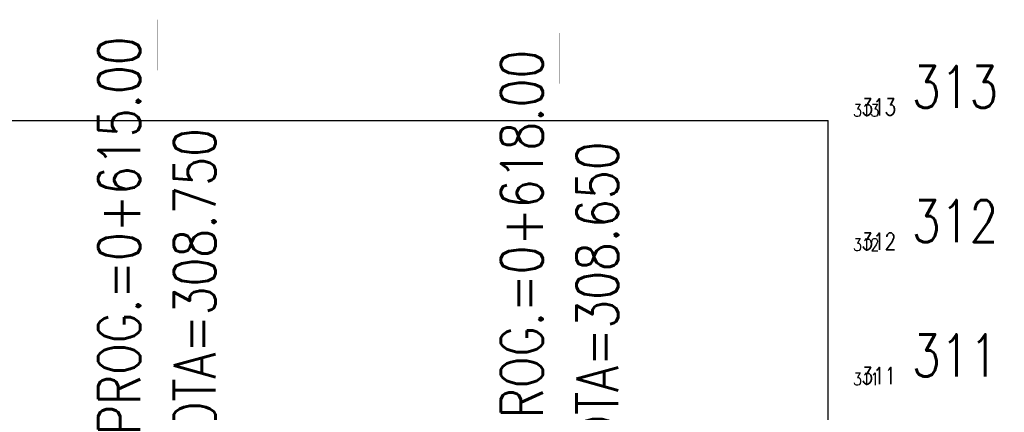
# Model space of a CAD drawing. Header units: metres. Extents: x 719936 to 720643, y 9143565 to 9144018.
# Tile 45 of 56: x 720539.22 to 720546.56, y 9143954.51 to 9143957.43. Entities that reach past the tile are written whole.
import ezdxf

# ---------------------------------------------------------------- set-up
doc = ezdxf.new("R2010")
doc.units = ezdxf.units.M
for name, color, linetype in [('01_CIVI_322_PF_GRID', 8, 'Continuous'), ('AecObjExplode_PLANTA RAPIDA_Vport_1ECE', 7, 'Continuous'), ('AecObjExplode_PLANTA RAPIDA_Vport_1ED3', 7, 'Continuous'), ('AecObjExplode_PLANTA RAPIDA_Vport_1ED7', 7, 'Continuous'), ('AecObjExplode_PLANTA RAPIDA_Vport_220C', 7, 'Continuous'), ('AecObjExplode_PLANTA RAPIDA_Vport_22C7', 7, 'Continuous'), ('AecObjExplode_PLANTA RAPIDA_Vport_22CB', 7, 'Continuous'), ('AecObjExplode_PLANTA RAPIDA_Vport_22E2', 7, 'Continuous'), ('AecObjExplode_PLANTA RAPIDA_Vport_22EB', 7, 'Continuous'), ('AecObjExplode_PLANTA RAPIDA_Vport_2460', 7, 'Continuous'), ('AecObjExplode_PLANTA RAPIDA_Vport_2496', 7, 'Continuous'), ('AIR_NOTAS A-3', 7, 'Continuous'), ('C-ROAD-PROF-VIEW', 7, 'Continuous')]:
    doc.layers.add(name, color=color, linetype=linetype)
doc.styles.add('AIR-Simplex.(0.80)', font='simplex.shx', dxfattribs={"width": 0.8})

# ---------------------------------------------------------------- blocks, each defined once
blk = doc.blocks.new('AecObjExplode_PLANTA RAPIDA_Vport_1ECE')
at = {"layer": '01_CIVI_322_PF_GRID', "color": 7, "linetype": 'Continuous', "lineweight": -3}
for p in [(720495.2438, 9143956.6826), (720545.2438, 9143949.6826)]:
    blk.add_line(p, (720545.2438, 9143956.6826), dxfattribs=at)
at = {"layer": 'AIR_NOTAS A-3', "color": 7, "linetype": 'Continuous', "lineweight": -3}
for p, q in [((720540.2438, 9143952.4323), (720540.2438, 9143957.4323)), ((720543.2438, 9143952.333), (720543.2438, 9143957.333))]:
    blk.add_line(p, q, dxfattribs=at)
at = {"layer": 'C-ROAD-PROF-VIEW', "color": 7, "linetype": 'Continuous', "lineweight": -3, "char_height": 0.3125, "attachment_point": 4, "style": 'AIR-Simplex.(0.80)'}
for s, insert in [('313', (720545.8688, 9143956.9326)), ('312', (720545.8688, 9143955.9326)), ('311', (720545.8688, 9143954.9326))]:
    blk.add_mtext(s, dxfattribs=dict(at, insert=insert))
at = {"layer": 'AIR_NOTAS A-3', "color": 7, "linetype": 'Continuous', "lineweight": -3, "char_height": 0.3125, "rotation": 90, "style": 'AIR-Simplex.(0.80)', "bg_fill": 3, "box_fill_scale": 1.4, "bg_fill_color": 256, "bg_fill_true_color": 13158600, "bg_fill_transparency": 0}
for s, insert, width, attachment_point in [('PROG.=0+615.00', (720540.1188, 9143957.3073), 3.210357, 9), ('PROG.=0+618.00', (720543.1188, 9143957.208), 3.210357, 9), ('COTA=308.750', (720540.3688, 9143954.1287), 2.801548, 1), ('COTA=308.650', (720543.3688, 9143954.0294), 2.801548, 1)]:
    blk.add_mtext(s, dxfattribs=dict(at, insert=insert, width=width, attachment_point=attachment_point))
blk = doc.blocks.new('AecObjExplode_PLANTA RAPIDA_Vport_1ED3')
at = {"layer": '01_CIVI_322_PF_GRID', "color": 7, "linetype": 'Continuous', "lineweight": -3}
for p in [(720495.2438, 9143956.6826), (720545.2438, 9143949.6826)]:
    blk.add_line(p, (720545.2438, 9143956.6826), dxfattribs=at)
at = {"layer": 'C-ROAD-PROF-VIEW', "color": 7, "linetype": 'Continuous', "lineweight": -3, "char_height": 0.125, "attachment_point": 4, "style": 'AIR-Simplex.(0.80)'}
for s, insert in [('313', (720545.4938, 9143956.7826)), ('312', (720545.4938, 9143955.7826)), ('311', (720545.4938, 9143954.7826))]:
    blk.add_mtext(s, dxfattribs=dict(at, insert=insert))
blk = doc.blocks.new('AecObjExplode_PLANTA RAPIDA_Vport_1ED7')
at = {"layer": '01_CIVI_322_PF_GRID', "color": 7, "linetype": 'Continuous', "lineweight": -3}
for p in [(720495.2438, 9143956.6826), (720545.2438, 9143949.6826)]:
    blk.add_line(p, (720545.2438, 9143956.6826), dxfattribs=at)
at = {"layer": 'C-ROAD-PROF-VIEW', "color": 7, "linetype": 'Continuous', "lineweight": -3, "char_height": 0.125, "attachment_point": 4, "style": 'AIR-Simplex.(0.80)'}
for s, insert in [('313', (720545.4938, 9143956.7826)), ('312', (720545.4938, 9143955.7826)), ('311', (720545.4938, 9143954.7826))]:
    blk.add_mtext(s, dxfattribs=dict(at, insert=insert))
blk = doc.blocks.new('AecObjExplode_PLANTA RAPIDA_Vport_220C')
at = {"layer": '01_CIVI_322_PF_GRID', "color": 7, "linetype": 'Continuous', "lineweight": -3}
for p in [(720495.2438, 9143956.6826), (720545.2438, 9143949.6826)]:
    blk.add_line(p, (720545.2438, 9143956.6826), dxfattribs=at)
at = {"layer": 'AIR_NOTAS A-3', "color": 7, "linetype": 'Continuous', "lineweight": -3}
for p, q in [((720540.2438, 9143952.4323), (720540.2438, 9143957.4323)), ((720543.2438, 9143952.333), (720543.2438, 9143957.333))]:
    blk.add_line(p, q, dxfattribs=at)
at = {"layer": 'C-ROAD-PROF-VIEW', "color": 7, "linetype": 'Continuous', "lineweight": -3, "char_height": 0.3125, "attachment_point": 4, "style": 'AIR-Simplex.(0.80)'}
for s, insert in [('313', (720545.8688, 9143956.9326)), ('312', (720545.8688, 9143955.9326)), ('311', (720545.8688, 9143954.9326))]:
    blk.add_mtext(s, dxfattribs=dict(at, insert=insert))
at = {"layer": 'AIR_NOTAS A-3', "color": 7, "linetype": 'Continuous', "lineweight": -3, "char_height": 0.3125, "rotation": 90, "style": 'AIR-Simplex.(0.80)', "bg_fill": 3, "box_fill_scale": 1.4, "bg_fill_color": 256, "bg_fill_true_color": 13158600, "bg_fill_transparency": 0}
for s, insert, width, attachment_point in [('PROG.=0+615.00', (720540.1188, 9143957.3073), 3.210357, 9), ('PROG.=0+618.00', (720543.1188, 9143957.208), 3.210357, 9), ('COTA=308.750', (720540.3688, 9143954.1287), 2.801548, 1), ('COTA=308.650', (720543.3688, 9143954.0294), 2.801548, 1)]:
    blk.add_mtext(s, dxfattribs=dict(at, insert=insert, width=width, attachment_point=attachment_point))
blk = doc.blocks.new('AecObjExplode_PLANTA RAPIDA_Vport_22C7')
at = {"layer": '01_CIVI_322_PF_GRID', "color": 7, "linetype": 'Continuous', "lineweight": -3}
for p in [(720495.2438, 9143956.6826), (720545.2438, 9143949.6826)]:
    blk.add_line(p, (720545.2438, 9143956.6826), dxfattribs=at)
at = {"layer": 'C-ROAD-PROF-VIEW', "color": 7, "linetype": 'Continuous', "lineweight": -3, "char_height": 0.09375, "attachment_point": 4, "style": 'AIR-Simplex.(0.80)'}
for s, insert in [('313', (720545.4313, 9143956.7576)), ('312', (720545.4313, 9143955.7576)), ('311', (720545.4313, 9143954.7576))]:
    blk.add_mtext(s, dxfattribs=dict(at, insert=insert))
blk = doc.blocks.new('AecObjExplode_PLANTA RAPIDA_Vport_22CB')
at = {"layer": '01_CIVI_322_PF_GRID', "color": 7, "linetype": 'Continuous', "lineweight": -3}
for p in [(720495.2438, 9143956.6826), (720545.2438, 9143949.6826)]:
    blk.add_line(p, (720545.2438, 9143956.6826), dxfattribs=at)
at = {"layer": 'C-ROAD-PROF-VIEW', "color": 7, "linetype": 'Continuous', "lineweight": -3, "char_height": 0.09375, "attachment_point": 4, "style": 'AIR-Simplex.(0.80)'}
for s, insert in [('313', (720545.4313, 9143956.7576)), ('312', (720545.4313, 9143955.7576)), ('311', (720545.4313, 9143954.7576))]:
    blk.add_mtext(s, dxfattribs=dict(at, insert=insert))
blk = doc.blocks.new('AecObjExplode_PLANTA RAPIDA_Vport_22E2')
at = {"layer": '01_CIVI_322_PF_GRID', "color": 7, "linetype": 'Continuous', "lineweight": -3}
for p in [(720495.2438, 9143956.6826), (720545.2438, 9143949.6826)]:
    blk.add_line(p, (720545.2438, 9143956.6826), dxfattribs=at)
at = {"layer": 'C-ROAD-PROF-VIEW', "color": 7, "linetype": 'Continuous', "lineweight": -3, "char_height": 0.09375, "attachment_point": 4, "style": 'AIR-Simplex.(0.80)'}
for s, insert in [('313', (720545.4313, 9143956.7576)), ('312', (720545.4313, 9143955.7576)), ('311', (720545.4313, 9143954.7576))]:
    blk.add_mtext(s, dxfattribs=dict(at, insert=insert))
blk = doc.blocks.new('AecObjExplode_PLANTA RAPIDA_Vport_22EB')
at = {"layer": '01_CIVI_322_PF_GRID', "color": 7, "linetype": 'Continuous', "lineweight": -3}
for p in [(720495.2438, 9143956.6826), (720545.2438, 9143949.6826)]:
    blk.add_line(p, (720545.2438, 9143956.6826), dxfattribs=at)
at = {"layer": 'C-ROAD-PROF-VIEW', "color": 7, "linetype": 'Continuous', "lineweight": -3, "char_height": 0.09375, "attachment_point": 4, "style": 'AIR-Simplex.(0.80)'}
for s, insert in [('313', (720545.4313, 9143956.7576)), ('312', (720545.4313, 9143955.7576)), ('311', (720545.4313, 9143954.7576))]:
    blk.add_mtext(s, dxfattribs=dict(at, insert=insert))
blk = doc.blocks.new('AecObjExplode_PLANTA RAPIDA_Vport_2460')
at = {"layer": '01_CIVI_322_PF_GRID', "color": 7, "linetype": 'Continuous', "lineweight": -3}
for p in [(720495.2438, 9143956.6826), (720545.2438, 9143949.6826)]:
    blk.add_line(p, (720545.2438, 9143956.6826), dxfattribs=at)
at = {"layer": 'C-ROAD-PROF-VIEW', "color": 7, "linetype": 'Continuous', "lineweight": -3, "char_height": 0.09375, "attachment_point": 4, "style": 'AIR-Simplex.(0.80)'}
for s, insert in [('313', (720545.4313, 9143956.7576)), ('312', (720545.4313, 9143955.7576)), ('311', (720545.4313, 9143954.7576))]:
    blk.add_mtext(s, dxfattribs=dict(at, insert=insert))
blk = doc.blocks.new('AecObjExplode_PLANTA RAPIDA_Vport_2496')
at = {"layer": '01_CIVI_322_PF_GRID', "color": 7, "linetype": 'Continuous', "lineweight": -3}
for p in [(720495.2438, 9143956.6826), (720545.2438, 9143949.6826)]:
    blk.add_line(p, (720545.2438, 9143956.6826), dxfattribs=at)
at = {"layer": 'C-ROAD-PROF-VIEW', "color": 7, "linetype": 'Continuous', "lineweight": -3, "char_height": 0.09375, "attachment_point": 4, "style": 'AIR-Simplex.(0.80)'}
for s, insert in [('313', (720545.4313, 9143956.7576)), ('312', (720545.4313, 9143955.7576)), ('311', (720545.4313, 9143954.7576))]:
    blk.add_mtext(s, dxfattribs=dict(at, insert=insert))

msp = doc.modelspace()

# ---------------------------------------------------------------- block references
at = {"layer": 'AecObjExplode_PLANTA RAPIDA_Vport_1ECE'}
msp.add_blockref('AecObjExplode_PLANTA RAPIDA_Vport_1ECE', (0, 0), dxfattribs=at)

# ---------------------------------------------------------------- next in the draw order: block references
at = {"layer": 'AecObjExplode_PLANTA RAPIDA_Vport_1ED3'}
msp.add_blockref('AecObjExplode_PLANTA RAPIDA_Vport_1ED3', (0, 0), dxfattribs=at)

# ---------------------------------------------------------------- next in the draw order: block references
at = {"layer": 'AecObjExplode_PLANTA RAPIDA_Vport_1ED7'}
msp.add_blockref('AecObjExplode_PLANTA RAPIDA_Vport_1ED7', (0, 0), dxfattribs=at)

# ---------------------------------------------------------------- next in the draw order: block references
at = {"layer": 'AecObjExplode_PLANTA RAPIDA_Vport_220C'}
msp.add_blockref('AecObjExplode_PLANTA RAPIDA_Vport_220C', (0, 0), dxfattribs=at)

# ---------------------------------------------------------------- next in the draw order: block references
at = {"layer": 'AecObjExplode_PLANTA RAPIDA_Vport_22C7'}
msp.add_blockref('AecObjExplode_PLANTA RAPIDA_Vport_22C7', (0, 0), dxfattribs=at)

# ---------------------------------------------------------------- next in the draw order: block references
at = {"layer": 'AecObjExplode_PLANTA RAPIDA_Vport_22CB'}
msp.add_blockref('AecObjExplode_PLANTA RAPIDA_Vport_22CB', (0, 0), dxfattribs=at)

# ---------------------------------------------------------------- next in the draw order: block references
at = {"layer": 'AecObjExplode_PLANTA RAPIDA_Vport_22E2'}
msp.add_blockref('AecObjExplode_PLANTA RAPIDA_Vport_22E2', (0, 0), dxfattribs=at)

# ---------------------------------------------------------------- next in the draw order: block references
at = {"layer": 'AecObjExplode_PLANTA RAPIDA_Vport_22EB'}
msp.add_blockref('AecObjExplode_PLANTA RAPIDA_Vport_22EB', (0, 0), dxfattribs=at)

# ---------------------------------------------------------------- next in the draw order: block references
at = {"layer": 'AecObjExplode_PLANTA RAPIDA_Vport_2460'}
msp.add_blockref('AecObjExplode_PLANTA RAPIDA_Vport_2460', (0, 0), dxfattribs=at)

# ---------------------------------------------------------------- next in the draw order: block references
at = {"layer": 'AecObjExplode_PLANTA RAPIDA_Vport_2496'}
msp.add_blockref('AecObjExplode_PLANTA RAPIDA_Vport_2496', (0, 0), dxfattribs=at)

doc.saveas('drawing.dxf')
